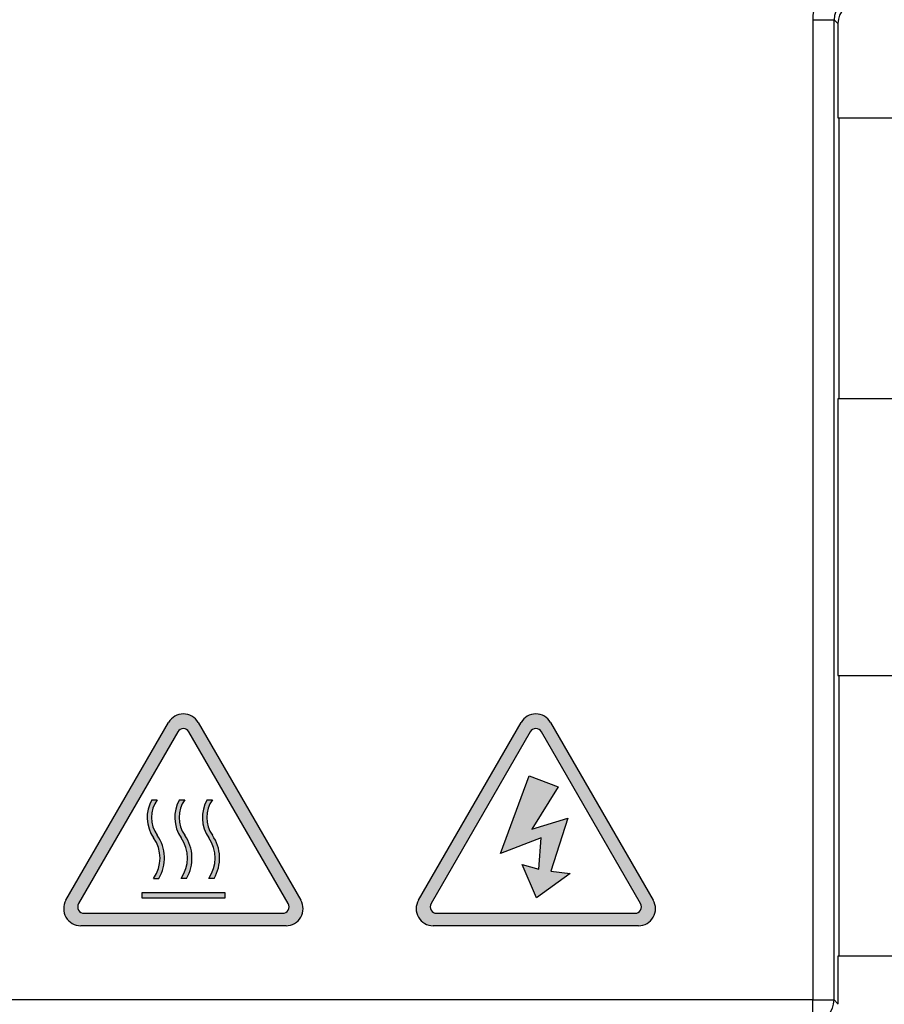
# Model space of a CAD drawing. Extents: x 14074 to 14414, y -3713 to -3387.
# Tile 5 of 25: x 14111 to 14132, y -3557 to -3534. Entities that reach past the tile are written whole.
import ezdxf

# ---------------------------------------------------------------- set-up
doc = ezdxf.new("R2010")
doc.units = 0
doc.linetypes.add('DASHED2', pattern=[9.524999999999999, 6.35, -3.175])
doc.layers.get('DEFPOINTS').update_dxf_attribs({"color": 8, "linetype": 'CONTINUOUS'})
doc.layers.add('TEXT', color=2, linetype='CONTINUOUS')
doc.layers.add('圖層1', color=3, linetype='DASHED2')
doc.styles.get("Standard").update_dxf_attribs({"font": 'PMingLiU.ttf'})
doc.dimstyles.new('ISO-25', dxfattribs={"dimtxt": 3, "dimasz": 3, "dimexe": 1, "dimexo": 1, "dimgap": 2, "dimtad": 2, "dimtih": 1, "dimtoh": 1, "dimtxsty": 'STANDARD', "dimcen": 0, "dimclrd": 256, "dimclre": 256, "dimclrt": 256, "dimazin": 3, "dimtfac": 1, "dimtmove": 0, "dimatfit": 3})

# ---------------------------------------------------------------- blocks, each defined once
blk = doc.blocks.new('*D3')
at = {"layer": 'DEFPOINTS', "color": 0}
for p in [(14153.48054244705, -3401.576901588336), (14153.48054244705, -3414.404963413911), (14080.48054244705, -3564.404963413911)]:
    blk.add_point(p, dxfattribs=at)
at = {"layer": 'TEXT', "color": 7}
for p, q in [((14080.48054244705, -3563.404963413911), (14080.48054244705, -3400.576901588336)), ((14153.48054244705, -3413.404963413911), (14153.48054244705, -3400.576901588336)), ((14083.48054244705, -3401.576901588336), (14150.48054244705, -3401.576901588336))]:
    blk.add_line(p, q, dxfattribs=at)
for points in [[(14083.48054244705, -3401.076901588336), (14083.48054244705, -3402.076901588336), (14080.48054244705, -3401.576901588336)], [(14150.48054244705, -3401.076901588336), (14150.48054244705, -3402.076901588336), (14153.48054244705, -3401.576901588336)]]:
    blk.add_solid(points, dxfattribs=at)
at = {"layer": 'TEXT', "color": 7, "insert": (14116.98054244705, -3397.906843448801), "char_height": 3, "attachment_point": 5}
blk.add_mtext('73', dxfattribs=at)
blk = doc.blocks.new('*D5')
at = {"layer": 'DEFPOINTS', "color": 0}
for p in [(14153.48054244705, -3414.404963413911), (14080.48054244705, -3564.404963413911), (14167.14006650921, -3564.404963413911)]:
    blk.add_point(p, dxfattribs=at)
at = {"layer": 'TEXT', "color": 7}
for p, q in [((14154.48054244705, -3414.404963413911), (14168.14006650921, -3414.404963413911)), ((14167.14006650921, -3417.404963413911), (14167.14006650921, -3561.404963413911)), ((14081.48054244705, -3564.404963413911), (14168.14006650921, -3564.404963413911))]:
    blk.add_line(p, q, dxfattribs=at)
for points in [[(14166.64006650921, -3417.404963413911), (14167.64006650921, -3417.404963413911), (14167.14006650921, -3414.404963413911)], [(14166.64006650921, -3561.404963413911), (14167.64006650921, -3561.404963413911), (14167.14006650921, -3564.404963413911)]]:
    blk.add_solid(points, dxfattribs=at)
at = {"layer": 'TEXT', "color": 7, "insert": (14172.0048920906, -3489.404963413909), "char_height": 3, "attachment_point": 5}
blk.add_mtext('150', dxfattribs=at)
blk = doc.blocks.new('*D6')
at = {"layer": 'DEFPOINTS', "color": 0}
for p in [(14105.36062637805, -3408.404963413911), (14107.00991504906, -3570.404963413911), (14176.89654775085, -3570.404963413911)]:
    blk.add_point(p, dxfattribs=at)
at = {"layer": 'TEXT', "color": 7}
for p, q in [((14106.36062637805, -3408.404963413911), (14177.89654775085, -3408.404963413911)), ((14176.89654775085, -3411.404963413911), (14176.89654775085, -3567.404963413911)), ((14108.00991504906, -3570.404963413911), (14177.89654775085, -3570.404963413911))]:
    blk.add_line(p, q, dxfattribs=at)
for points in [[(14176.39654775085, -3411.404963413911), (14177.39654775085, -3411.404963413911), (14176.89654775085, -3408.404963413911)], [(14176.39654775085, -3567.404963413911), (14177.39654775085, -3567.404963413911), (14176.89654775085, -3570.404963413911)]]:
    blk.add_solid(points, dxfattribs=at)
at = {"layer": 'TEXT', "color": 7, "insert": (14181.76137333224, -3489.404963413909), "char_height": 3, "attachment_point": 5}
blk.add_mtext('162', dxfattribs=at)

msp = doc.modelspace()

# ---------------------------------------------------------------- hatches: boundary and pattern name
at = {"layer": '圖層1'}
h = msp.add_hatch(color=256, dxfattribs=at)
edge = h.paths.add_edge_path(flags=0)
edge.add_line((14114.45244138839, -3552.426804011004), (14114.57550395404, -3552.426804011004))
edge.add_arc((14115.16909933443, -3552.844382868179), 0.7257599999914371, 144.8746139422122, 215.1253860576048)
edge.add_arc((14113.81230989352, -3553.798848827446), 0.9331200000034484, -30.759658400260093, 35.12538605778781, ccw=False)
edge.add_line((14114.61415876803, -3554.276081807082), (14114.49070461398, -3554.276081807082))
edge.add_arc((14113.81230989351, -3553.798848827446), 0.8294400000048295, 324.8746139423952, 395.1253860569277)
edge.add_arc((14115.16909933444, -3552.844382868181), 0.8294399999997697, 149.7717028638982, 215.1253860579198, ccw=False)
edge = h.paths.add_edge_path()
edge.add_arc((14115.19058469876, -3550.81336341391), 0.4000000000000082, 29.99999999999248, 150.0000000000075)
edge.add_line((14114.84417453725, -3550.613363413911), (14112.4326542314, -3554.790239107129))
edge.add_arc((14112.77906439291, -3554.990239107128), 0.3999999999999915, 150.0000000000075, 270)
edge.add_line((14112.77906439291, -3555.390239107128), (14117.60210500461, -3555.390239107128))
edge.add_arc((14117.60210500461, -3554.990239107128), 0.3999999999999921, 270, 389.9999999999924)
edge.add_line((14117.94851516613, -3554.790239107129), (14115.53699486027, -3550.613363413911))
edge = h.paths.add_edge_path(flags=0)
edge.add_arc((14115.10830989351, -3553.798848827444), 0.8294400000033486, 324.8746139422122, 395.1253860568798)
edge.add_arc((14116.46509933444, -3552.844382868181), 0.8294399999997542, 149.7717028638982, 215.1253860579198, ccw=False)
edge.add_line((14115.74844138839, -3552.426804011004), (14115.87150395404, -3552.426804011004))
edge.add_arc((14116.46509933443, -3552.844382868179), 0.72575999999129, 144.8746139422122, 215.1253860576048)
edge.add_arc((14115.10830989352, -3553.798848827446), 0.933120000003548, -30.759658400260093, 35.12538605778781, ccw=False)
edge.add_line((14115.91015876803, -3554.276081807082), (14115.78670461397, -3554.276081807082))
edge = h.paths.add_edge_path(flags=16)
edge.add_arc((14115.19058469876, -3550.904963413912), 0.150000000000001, 29.99999999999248, 150.0000000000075)
edge.add_line((14115.06068088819, -3550.829963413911), (14112.72848850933, -3554.869439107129))
edge.add_arc((14112.8583923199, -3554.944439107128), 0.1499999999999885, 150.0000000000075, 270)
edge.add_line((14112.8583923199, -3555.094439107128), (14117.52277707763, -3555.094439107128))
edge.add_arc((14117.52277707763, -3554.944439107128), 0.1499999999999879, 270, 389.9999999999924)
edge.add_line((14117.6526808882, -3554.869439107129), (14115.32048850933, -3550.829963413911))
edge = h.paths.add_edge_path(flags=0)
edge.add_arc((14114.46030989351, -3553.798848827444), 0.8294400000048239, 324.8746139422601, 395.1253860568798)
edge.add_arc((14115.81709933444, -3552.844382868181), 0.829439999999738, 149.7717028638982, 215.1253860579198, ccw=False)
edge.add_line((14115.10044138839, -3552.426804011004), (14115.22350395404, -3552.426804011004))
edge.add_arc((14115.81709933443, -3552.844382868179), 0.7257599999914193, 144.8746139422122, 215.1253860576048)
edge.add_arc((14114.46030989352, -3553.798848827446), 0.9331200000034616, -30.759658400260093, 35.12538605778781, ccw=False)
edge.add_line((14115.26215876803, -3554.276081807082), (14115.13870461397, -3554.276081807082))
h.paths.add_polyline_path([(14114.21858469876, -3554.738039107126), (14114.21858469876, -3554.608439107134), (14116.16258469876, -3554.608439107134), (14116.16258469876, -3554.738039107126)], flags=0)
h = msp.add_hatch(color=256, dxfattribs=at)
edge = h.paths.add_edge_path()
edge.add_arc((14123.47050019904, -3550.81336341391), 0.3999999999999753, 29.99999998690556, 149.9999999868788)
edge.add_line((14123.12409003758, -3550.613363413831), (14120.7125697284, -3554.790239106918))
edge.add_arc((14121.0589798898, -3554.990239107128), 0.4000000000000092, 149.9999999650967, 270)
edge.add_line((14121.0589798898, -3555.390239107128), (14125.8820205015, -3555.390239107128))
edge.add_arc((14125.8820205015, -3554.990239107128), 0.3999999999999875, 270, 389.9999999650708)
edge.add_line((14126.22843066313, -3554.79023910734), (14123.8169103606, -3550.61336341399))
edge = h.paths.add_edge_path(flags=16)
edge.add_arc((14121.13830781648, -3554.944439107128), 0.1499999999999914, 150.0000000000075, 270)
edge.add_line((14121.13830781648, -3555.094439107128), (14125.80269257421, -3555.09443910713))
edge.add_arc((14125.80269257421, -3554.944439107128), 0.1500000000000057, 270, 389.9999999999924)
edge.add_line((14125.93259638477, -3554.869439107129), (14123.60040400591, -3550.829963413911))
edge.add_arc((14123.47050019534, -3550.904963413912), 0.1500000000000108, 29.99999999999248, 150.0000000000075)
edge.add_line((14123.34059638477, -3550.829963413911), (14121.00840400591, -3554.869439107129))
h.paths.add_polyline_path([(14123.31673770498, -3551.867105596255), (14123.99349133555, -3552.127793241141), (14123.37313384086, -3553.118406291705), (14124.21907587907, -3552.857718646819), (14123.82430292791, -3554.109019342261), (14124.27547201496, -3554.16115687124), (14123.48592611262, -3554.73466968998), (14123.14754929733, -3553.952606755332), (14123.5423222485, -3554.056881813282), (14123.59871838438, -3553.326956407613), (14122.6399840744, -3553.691919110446)], flags=0)

# ---------------------------------------------------------------- linework, layer by layer
at = {"layer": 'TEXT', "color": 7}
for p, q in [((14129.97562736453, -3534.099705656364), (14129.97562736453, -3557.129839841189)), ((14129.97562736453, -3534.099705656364), (14130.47545602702, -3534.099705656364)), ((14130.47545602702, -3557.129839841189), (14130.47545602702, -3534.099705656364)), ((14130.47545602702, -3534.099705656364), (14130.56744948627, -3534.191699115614)), ((14130.56744948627, -3534.191699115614), (14130.56744948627, -3536.40496341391)), ((14130.56744948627, -3536.40496341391), (14133.38054244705, -3536.40496341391)), ((14130.59363540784, -3543.00496341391), (14130.59363540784, -3536.40496341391)), ((14130.56744948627, -3543.00496341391), (14130.56744948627, -3549.50496341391)), ((14133.38054244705, -3543.00496341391), (14130.56744948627, -3543.00496341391)), ((14130.56744948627, -3549.50496341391), (14133.38054244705, -3549.50496341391)), ((14130.59363540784, -3556.10496341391), (14130.59363540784, -3549.50496341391)), ((14130.56744948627, -3556.10496341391), (14130.56744948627, -3557.221833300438)), ((14133.38054244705, -3556.10496341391), (14130.56744948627, -3556.10496341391)), ((14129.97562736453, -3557.129839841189), (14110.20507619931, -3557.129839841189)), ((14129.97562736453, -3557.629668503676), (14129.97562736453, -3557.129839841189)), ((14129.97562736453, -3557.129839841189), (14130.47545602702, -3557.129839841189)), ((14130.56744948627, -3557.221833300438), (14130.47545602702, -3557.129839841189))]:
    msp.add_line(p, q, dxfattribs=at)
for centre, major_axis, ratio, start_param, end_param in [((14130.97597015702, -3534.100391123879), (-0.7075914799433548, 0.7075914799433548), 0.9993150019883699, 5.498129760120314, 7.068240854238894), ((14130.97597015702, -3534.100391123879), (-0.3542802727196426, 0.3542802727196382), 0.9979482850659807, 5.498129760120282, 7.068240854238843), ((14131.06762088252, -3534.192041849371), (-0.3537957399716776, 0.3537957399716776), 0.9993150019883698, 5.498129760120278, 7.068240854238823), ((14129.97562736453, -3557.129839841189), (0.353553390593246, 0.3535533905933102), 0.9993150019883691, 3.92733343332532, 5.497444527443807), ((14130.06727809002, -3557.22149056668), (0.3537957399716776, -0.3537957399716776), 0.9993150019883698, 0.7595608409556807, 0.7850555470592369)]:
    msp.add_ellipse(centre, major_axis=major_axis, ratio=ratio, start_param=start_param, end_param=end_param, dxfattribs=at)
at = {"layer": '圖層1', "linetype": 'CONTINUOUS'}
for p, q in [((14112.4326542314, -3554.790239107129), (14114.84417453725, -3550.613363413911)), ((14115.53699486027, -3550.613363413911), (14117.94851516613, -3554.790239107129)), ((14120.7125697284, -3554.790239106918), (14123.12409003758, -3550.613363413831)), ((14123.8169103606, -3550.61336341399), (14126.22843066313, -3554.79023910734)), ((14115.06068088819, -3550.829963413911), (14112.72848850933, -3554.869439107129)), ((14117.6526808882, -3554.869439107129), (14115.32048850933, -3550.829963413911)), ((14123.34059638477, -3550.829963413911), (14121.00840400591, -3554.869439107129)), ((14125.93259638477, -3554.869439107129), (14123.60040400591, -3550.829963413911)), ((14122.6399840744, -3553.691919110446), (14123.31673770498, -3551.867105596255)), ((14123.31673770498, -3551.867105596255), (14123.99349133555, -3552.127793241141)), ((14123.99349133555, -3552.127793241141), (14123.37313384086, -3553.118406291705)), ((14114.45244138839, -3552.426804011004), (14114.57550395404, -3552.426804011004)), ((14115.10044138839, -3552.426804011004), (14115.22350395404, -3552.426804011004)), ((14115.74844138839, -3552.426804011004), (14115.87150395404, -3552.426804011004)), ((14123.37313384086, -3553.118406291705), (14124.21907587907, -3552.857718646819)), ((14124.21907587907, -3552.857718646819), (14123.82430292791, -3554.109019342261)), ((14123.59871838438, -3553.326956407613), (14122.6399840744, -3553.691919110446)), ((14123.5423222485, -3554.056881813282), (14123.59871838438, -3553.326956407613)), ((14123.48592611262, -3554.73466968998), (14123.14754929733, -3553.952606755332)), ((14123.14754929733, -3553.952606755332), (14123.5423222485, -3554.056881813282)), ((14124.27547201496, -3554.16115687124), (14123.48592611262, -3554.73466968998)), ((14123.82430292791, -3554.109019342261), (14124.27547201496, -3554.16115687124)), ((14114.49070461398, -3554.276081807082), (14114.61415876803, -3554.276081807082)), ((14115.26215876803, -3554.276081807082), (14115.13870461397, -3554.276081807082)), ((14115.91015876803, -3554.276081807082), (14115.78670461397, -3554.276081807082)), ((14114.21858469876, -3554.608439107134), (14116.16258469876, -3554.608439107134)), ((14114.21858469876, -3554.738039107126), (14114.21858469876, -3554.608439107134)), ((14116.16258469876, -3554.608439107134), (14116.16258469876, -3554.738039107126)), ((14116.16258469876, -3554.738039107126), (14114.21858469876, -3554.738039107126)), ((14112.8583923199, -3555.094439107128), (14117.52277707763, -3555.094439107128)), ((14121.13830781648, -3555.094439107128), (14125.80269257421, -3555.09443910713)), ((14117.60210500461, -3555.390239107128), (14112.77906439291, -3555.390239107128)), ((14125.8820205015, -3555.390239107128), (14121.0589798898, -3555.390239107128))]:
    msp.add_line(p, q, dxfattribs=at)
for centre, radius, start, end in [((14115.19058469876, -3550.81336341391), 0.4000000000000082, 30.0000000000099, 149.9999999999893), ((14123.47050019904, -3550.81336341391), 0.3999999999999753, 29.99999998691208, 149.9999999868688), ((14115.19058469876, -3550.904963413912), 0.150000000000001, 30.0000000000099, 149.9999999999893), ((14123.47050019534, -3550.904963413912), 0.1500000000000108, 30.0000000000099, 149.9999999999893), ((14115.16909933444, -3552.844382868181), 0.8294399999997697, 149.7717028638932, 215.1253860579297), ((14115.16909933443, -3552.844382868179), 0.7257599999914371, 144.8746139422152, 215.1253860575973), ((14115.81709933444, -3552.844382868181), 0.829439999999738, 149.7717028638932, 215.1253860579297), ((14115.81709933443, -3552.844382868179), 0.7257599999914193, 144.8746139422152, 215.1253860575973), ((14116.46509933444, -3552.844382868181), 0.8294399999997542, 149.7717028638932, 215.1253860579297), ((14116.46509933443, -3552.844382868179), 0.72575999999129, 144.8746139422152, 215.1253860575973), ((14113.81230989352, -3553.798848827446), 0.9331200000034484, 329.2403415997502, 35.12538605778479), ((14114.46030989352, -3553.798848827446), 0.9331200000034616, 329.2403415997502, 35.12538605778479), ((14115.10830989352, -3553.798848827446), 0.933120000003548, 329.2403415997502, 35.12538605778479), ((14113.81230989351, -3553.798848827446), 0.8294400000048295, 324.8746139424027, 35.1253860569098), ((14114.46030989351, -3553.798848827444), 0.8294400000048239, 324.874613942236, 35.12538605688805), ((14115.10830989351, -3553.798848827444), 0.8294400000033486, 324.8746139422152, 35.12538605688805), ((14112.77906439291, -3554.990239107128), 0.3999999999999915, 149.9999999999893, 270), ((14112.8583923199, -3554.944439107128), 0.1499999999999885, 149.9999999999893, 270), ((14117.52277707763, -3554.944439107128), 0.1499999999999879, 270, 30.0000000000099), ((14117.60210500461, -3554.990239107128), 0.3999999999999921, 270, 30.0000000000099), ((14121.0589798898, -3554.990239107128), 0.4000000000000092, 149.9999999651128, 270), ((14121.13830781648, -3554.944439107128), 0.1499999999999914, 149.9999999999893, 270), ((14125.80269257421, -3554.944439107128), 0.1500000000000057, 270, 30.0000000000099), ((14125.8820205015, -3554.990239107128), 0.3999999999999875, 270, 29.99999996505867)]:
    msp.add_arc(centre, radius, start, end, dxfattribs=at)

# ---------------------------------------------------------------- dimensions: what is measured, and where the dimension line sits
at = {"layer": 'TEXT', "color": 7}
dim = msp.add_linear_dim(base=(14153.48054244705, -3401.576901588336), p1=(14080.48054244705, -3564.404963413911), p2=(14153.48054244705, -3414.404963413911), dimstyle='ISO-25', override={"dimclrd": 7, "dimclre": 7, "dimclrt": 7}, dxfattribs=at)
dim.commit()
dim.dimension.update_dxf_attribs({"geometry": '*D3', "text_midpoint": (14116.98054244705, -3401.576901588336), "dimtype": 160})
for base, p1, p2, picture, middle in [((14176.89654775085, -3570.404963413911), (14105.36062637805, -3408.404963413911), (14107.00991504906, -3570.404963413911), '*D6', (14181.76137333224, -3489.404963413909)), ((14167.14006650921, -3564.404963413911), (14153.48054244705, -3414.404963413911), (14080.48054244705, -3564.404963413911), '*D5', (14172.0048920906, -3489.404963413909))]:
    dim = msp.add_linear_dim(base=base, p1=p1, p2=p2, angle=90, dimstyle='ISO-25', override={"dimclrd": 7, "dimclre": 7, "dimclrt": 7}, dxfattribs=at)
    dim.commit()
    dim.dimension.update_dxf_attribs({"geometry": picture, "text_midpoint": middle})

doc.saveas('drawing.dxf')
